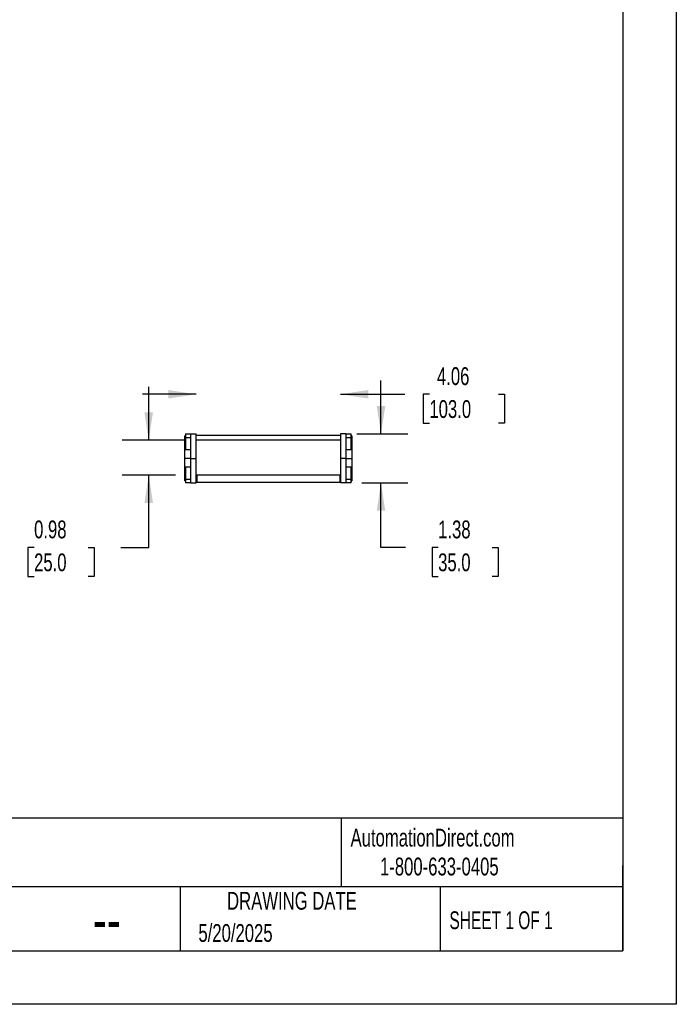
# Model space of a CAD drawing. Header units: inches. Extents: x 0 to 66, y 0 to 51.
# Tile 4 of 13: x 47.6 to 66, y 0 to 27.6. Entities that reach past the tile are written whole.
import ezdxf

# ---------------------------------------------------------------- set-up
doc = ezdxf.new("R2010")
doc.units = ezdxf.units.IN
doc.header["$LTSCALE"] = 6
doc.header["$MEASUREMENT"] = 0
doc.layers.add('DIMENSIONS', color=140, linetype='Continuous', lineweight=25)
doc.layers.add('TEXT', color=140, linetype='Continuous', lineweight=25)
doc.styles.add('SLDTEXTSTYLE0', font='TXT', dxfattribs={"width": 0.7})
doc.styles.add('SLDTEXTSTYLE1', font='TXT', dxfattribs={"width": 0.65})
doc.dimstyles.new('SLDDIMSTYLE1', dxfattribs={"dimtxt": 0.509766, "dimasz": 0.78, "dimexe": 0, "dimexo": 0.0625, "dimgap": 0.127441, "dimtad": 0, "dimtih": 1, "dimtoh": 1, "dimrnd": 1e-09, "dimzin": 12, "dimdsep": 46, "dimtxsty": 'SLDTEXTSTYLE0', "dimsah": 1, "dimcen": 0.09, "dimadec": 0, "dimazin": 3, "dimtfac": 1, "dimtmove": 0, "dimatfit": 0, "dimfxl": 0, "dimfrac": 2, "dimtolj": 1, "dimtzin": 12, "dimarcsym": 0})
doc.dimstyles.new('SLDDIMSTYLE3', dxfattribs={"dimtxt": 0.509766, "dimasz": 0.78, "dimexe": 0, "dimexo": 0.0625, "dimgap": 0.127441, "dimtad": 0, "dimtih": 1, "dimtoh": 1, "dimrnd": 1e-09, "dimdsep": 46, "dimtxsty": 'SLDTEXTSTYLE0', "dimsah": 1, "dimcen": 0.09, "dimadec": 0, "dimazin": 2, "dimtfac": 1, "dimtmove": 0, "dimatfit": 0, "dimfxl": 0, "dimfrac": 2, "dimtolj": 1, "dimtzin": 12, "dimarcsym": 0})

# ---------------------------------------------------------------- blocks, each defined once
blk = doc.blocks.new('_D_5')
at = {"layer": 'DIMENSIONS'}
for p, q in [((51.191, 15.84), (51.191, 17.34)), ((52.219, 15.84), (50.441, 15.84)), ((51.944, 14.855), (50.441, 14.855)), ((51.191, 12.825), (51.191, 14.855)), ((47.973, 12.825), (47.801, 12.825)), ((47.801, 12.825), (47.801, 12.015)), ((49.487, 12.825), (49.659, 12.825)), ((49.659, 12.825), (49.659, 12.015)), ((50.406, 12.825), (51.191, 12.825)), ((47.801, 12.015), (47.973, 12.015)), ((49.659, 12.015), (49.487, 12.015))]:
    blk.add_line(p, q, dxfattribs=at)
for points in [[(51.191, 15.84), (51.311, 16.62), (51.071, 16.62)], [(51.191, 14.855), (51.071, 14.075), (51.311, 14.075)]]:
    blk.add_solid(points, dxfattribs=at)
at = {"layer": 'DIMENSIONS', "char_height": 0.5, "attachment_point": 1, "style": 'SLDTEXTSTYLE0'}
for s, insert in [('0.98', (47.973, 13.584)), ('25.0', (47.973, 12.66))]:
    blk.add_mtext(s, dxfattribs=dict(at, insert=insert))
blk = doc.blocks.new('_D_6')
at = {"layer": 'DIMENSIONS'}
for p, q in [((52.519, 17.129), (51.019, 17.129)), ((56.575, 17.129), (58.379, 17.129)), ((59.07, 17.129), (58.898, 17.129)), ((58.898, 17.129), (58.898, 16.319)), ((61.008, 17.129), (61.18, 17.129)), ((61.18, 17.129), (61.18, 16.319)), ((58.898, 16.319), (59.07, 16.319)), ((61.18, 16.319), (61.008, 16.319))]:
    blk.add_line(p, q, dxfattribs=at)
for points in [[(52.519, 17.129), (51.739, 17.249), (51.739, 17.009)], [(56.575, 17.129), (57.355, 17.009), (57.355, 17.249)]]:
    blk.add_solid(points, dxfattribs=at)
at = {"layer": 'DIMENSIONS', "char_height": 0.5, "attachment_point": 1, "style": 'SLDTEXTSTYLE0'}
for s, insert in [('4.06', (59.282, 17.888)), ('103.0', (59.07, 16.964))]:
    blk.add_mtext(s, dxfattribs=dict(at, insert=insert))
blk = doc.blocks.new('_D_7')
at = {"layer": 'DIMENSIONS'}
for p, q in [((57.711, 16.017), (57.711, 17.517)), ((57.032, 16.017), (58.461, 16.017)), ((57.174, 14.639), (58.461, 14.639)), ((57.711, 12.825), (57.711, 14.639)), ((58.396, 12.825), (57.711, 12.825)), ((59.315, 12.825), (59.143, 12.825)), ((59.143, 12.825), (59.143, 12.015)), ((60.829, 12.825), (61.001, 12.825)), ((61.001, 12.825), (61.001, 12.015)), ((59.143, 12.015), (59.315, 12.015)), ((61.001, 12.015), (60.829, 12.015))]:
    blk.add_line(p, q, dxfattribs=at)
for points in [[(57.711, 16.017), (57.831, 16.797), (57.591, 16.797)], [(57.711, 14.639), (57.591, 13.859), (57.831, 13.859)]]:
    blk.add_solid(points, dxfattribs=at)
at = {"layer": 'DIMENSIONS', "char_height": 0.5, "attachment_point": 1, "style": 'SLDTEXTSTYLE0'}
for s, insert in [('1.38', (59.315, 13.584)), ('35.0', (59.315, 12.66))]:
    blk.add_mtext(s, dxfattribs=dict(at, insert=insert))

msp = doc.modelspace()

# ---------------------------------------------------------------- linework, layer by layer
at = {"color": 7, "linetype": 'Continuous'}
for p, q in [((66.001, 51.001), (66.001, 0.001)), ((66.001, 0.001), (0.001, 0.001))]:
    msp.add_line(p, q, dxfattribs=at)
for p, q in [((52.22, 15.958), (52.205, 15.958)), ((52.205, 15.564), (52.205, 15.958)), ((52.22, 16.017), (52.22, 15.908)), ((52.22, 16.017), (52.362, 16.017)), ((52.22, 15.908), (52.22, 15.564)), ((52.362, 15.908), (52.22, 15.908)), ((52.362, 16.017), (52.519, 16.017)), ((52.362, 16.017), (52.362, 15.328)), ((52.519, 15.328), (52.519, 16.017)), ((56.574, 15.973), (52.519, 15.973)), ((56.574, 15.84), (52.519, 15.84)), ((56.574, 15.973), (56.574, 15.84)), ((56.732, 16.017), (56.575, 16.017)), ((56.575, 16.017), (56.575, 15.328)), ((56.732, 15.328), (56.732, 16.017)), ((56.732, 16.017), (56.874, 16.017)), ((56.874, 15.908), (56.732, 15.908)), ((56.874, 15.908), (56.874, 16.017)), ((56.89, 15.958), (56.874, 15.958)), ((56.874, 15.564), (56.874, 15.908)), ((56.89, 15.958), (56.89, 15.564)), ((52.362, 15.564), (52.205, 15.564)), ((52.205, 15.328), (52.205, 15.564)), ((56.89, 15.564), (56.732, 15.564)), ((56.89, 15.564), (56.89, 15.328)), ((52.362, 15.328), (52.205, 15.328)), ((52.205, 15.092), (52.205, 15.328)), ((52.362, 15.328), (52.519, 15.328)), ((52.362, 15.328), (52.362, 14.639)), ((52.519, 14.639), (52.519, 15.328)), ((56.732, 15.328), (56.575, 15.328)), ((56.575, 15.328), (56.575, 14.639)), ((56.732, 14.639), (56.732, 15.328)), ((56.732, 15.328), (56.89, 15.328)), ((56.89, 15.328), (56.89, 15.092)), ((52.205, 15.092), (52.362, 15.092)), ((52.205, 14.698), (52.205, 15.092)), ((52.22, 15.092), (52.22, 14.748)), ((56.732, 15.092), (56.89, 15.092)), ((56.874, 14.748), (56.874, 15.092)), ((56.89, 15.092), (56.89, 14.698)), ((52.205, 14.698), (52.22, 14.698)), ((52.22, 14.748), (52.362, 14.748)), ((52.22, 14.748), (52.22, 14.639)), ((52.539, 14.855), (52.519, 14.855)), ((52.519, 14.659), (52.539, 14.659)), ((52.539, 14.855), (52.539, 14.659)), ((56.555, 14.855), (52.539, 14.855)), ((52.539, 14.659), (56.555, 14.659)), ((56.555, 14.855), (56.555, 14.659)), ((56.575, 14.855), (56.555, 14.855)), ((56.555, 14.659), (56.575, 14.659)), ((56.732, 14.748), (56.874, 14.748)), ((56.874, 14.639), (56.874, 14.748)), ((56.874, 14.698), (56.89, 14.698)), ((52.362, 14.639), (52.22, 14.639)), ((52.362, 14.639), (52.519, 14.639)), ((56.732, 14.639), (56.575, 14.639)), ((56.874, 14.639), (56.732, 14.639))]:
    msp.add_line(p, q)
at = {"layer": 'TEXT'}
for p, q in [((64.5, 49.5), (64.5, 1.5)), ((64.5, 5.227), (1.5, 5.227)), ((56.593, 5.227), (56.593, 3.3)), ((64.5, 1.5), (64.5, 3.9)), ((64.5, 3.3), (1.5, 3.3)), ((52.078, 3.3), (52.078, 1.5)), ((59.374, 3.3), (59.374, 1.5)), ((1.5, 1.5), (64.5, 1.5))]:
    msp.add_line(p, q, dxfattribs=at)

# ---------------------------------------------------------------- texts
at = {"color": 179, "linetype": 'Continuous', "lineweight": 18, "char_height": 0.5, "attachment_point": 1, "style": 'SLDTEXTSTYLE0'}
for s, insert in [('AutomationDirect.com', (56.857, 4.931)), ('1-800-633-0405', (57.683, 4.119))]:
    msp.add_mtext(s, dxfattribs=dict(at, insert=insert))
at = {"layer": 'TEXT'}
for s, insert, char_height, attachment_point, style in [('DRAWING DATE', (55.211, 3.157), 0.5, 2, 'SLDTEXTSTYLE0'), ('SHEET 1 OF 1', (59.632, 2.611), 0.5, 1, 'SLDTEXTSTYLE1'), ('--', (50.015, 3.011), 1.25, 2, 'SLDTEXTSTYLE0'), ('5/20/2025', (52.586, 2.253), 0.5, 1, 'SLDTEXTSTYLE0')]:
    msp.add_mtext(s, dxfattribs=dict(at, insert=insert, char_height=char_height, attachment_point=attachment_point, style=style))

# ---------------------------------------------------------------- dimensions: what is measured, and where the dimension line sits
at = {"layer": 'DIMENSIONS'}
dim = msp.add_linear_dim(base=(56.575, 17.129), p1=(52.519, 17.373), p2=(56.575, 17.373), dimstyle='SLDDIMSTYLE1', dxfattribs=at)
dim.commit()
dim.dimension.update_dxf_attribs({"geometry": '_D_6', "text_midpoint": (60.039, 17.129), "dimtype": 160})
for base, p1, p2, dimstyle, picture, middle in [((57.711, 14.639), (56.732, 16.017), (56.874, 14.639), 'SLDDIMSTYLE1', '_D_7', (57.711, 12.825)), ((51.1911, 14.8554), (52.5195, 15.8396), (52.2439, 14.8554), 'SLDDIMSTYLE3', '_D_5', (51.1911, 12.8253))]:
    dim = msp.add_linear_dim(base=base, p1=p1, p2=p2, angle=90, dimstyle=dimstyle, dxfattribs=at)
    dim.commit()
    dim.dimension.update_dxf_attribs({"geometry": picture, "text_midpoint": middle, "dimtype": 160})

doc.saveas('drawing.dxf')
